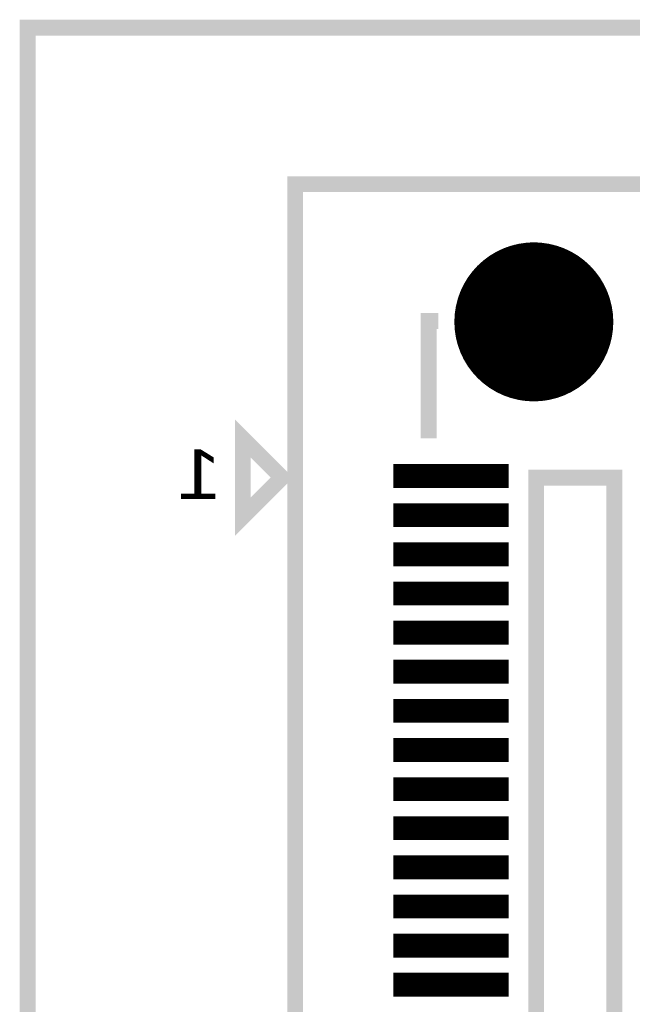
# Model space of a CAD drawing. Extents: x -28 to 78, y -35 to 66.
# Tile 17 of 31: x 0 to 8, y 54 to 66. Entities that reach past the tile are written whole.
import ezdxf

# ---------------------------------------------------------------- set-up
doc = ezdxf.new("R2010")
doc.units = 0
for name, color, linetype in [('BG_OUTLINE', 2, 'CONTINUOUS'), ('PG_SILKSCREEN_BOTTOM', 5, 'CONTINUOUS'), ('PIN_BOTTOM', 6, 'CONTINUOUS')]:
    doc.layers.add(name, color=color, linetype=linetype)

msp = doc.modelspace()

# ---------------------------------------------------------------- linework, layer by layer
at = {"layer": 'BG_OUTLINE', "const_width": 0.2032}
msp.add_lwpolyline([(0.000015, 0), (33.500017, 0), (33.500017, 10.499999), (58.500018, 10.499999), (58.500018, 55.499998), (33.500017, 55.499998), (33.500017, 66), (0.000015, 66)], close=True, dxfattribs=at)
at = {"layer": 'PG_SILKSCREEN_BOTTOM', "const_width": 0.2032}
for points in [[(3.420019, 63.999999), (3.420019, 2.000001), (12.500018, 2.000001), (12.500018, 63.999999)], [(3.250019, 60.249999), (2.750017, 60.75), (2.750017, 59.75)], [(6.500017, 60.249999), (6.500017, 46.249999), (7.500018, 46.249999), (7.500018, 60.249999)]]:
    msp.add_lwpolyline(points, close=True, dxfattribs=at)
msp.add_lwpolyline([(5.250017, 62.25), (5.125019, 62.25), (5.125019, 60.75)], dxfattribs=at)
at = {"layer": 'PIN_BOTTOM', "const_width": 0.01}
msp.add_lwpolyline([(6.470018, 61.229001, 1), (6.470018, 63.250999, 1)], format="xyb", close=True, dxfattribs=at)
for points in [[(6.050554, 63.159874), (6.889481, 63.159874)], [(6.073214, 63.169874), (6.866821, 63.169874)], [(6.097519, 63.179874), (6.842516, 63.179874)], [(6.123813, 63.189874), (6.816222, 63.189874)], [(6.152591, 63.199874), (6.787444, 63.199874)], [(6.1846, 63.209874), (6.755435, 63.209874)], [(6.22109, 63.219874), (6.718945, 63.219874)], [(6.264425, 63.229874), (6.67561, 63.229874)], [(6.320447, 63.239874), (6.619588, 63.239874)], [(6.422334, 63.249874), (6.517701, 63.249874)], [(5.851698, 63.039874), (7.088337, 63.039874)], [(5.864855, 63.049874), (7.07518, 63.049874)], [(5.878474, 63.059874), (7.061561, 63.059874)], [(5.892587, 63.069874), (7.047448, 63.069874)], [(5.90723, 63.079874), (7.032805, 63.079874)], [(5.922449, 63.089874), (7.017586, 63.089874)], [(5.938289, 63.099874), (7.001746, 63.099874)], [(5.954812, 63.109874), (6.985224, 63.109874)], [(5.972084, 63.119874), (6.967952, 63.119874)], [(5.990181, 63.129874), (6.949854, 63.129874)], [(6.009208, 63.139874), (6.930827, 63.139874)], [(6.029282, 63.149874), (6.910753, 63.149874)], [(5.712795, 62.909874), (7.22724, 62.909874)], [(5.721761, 62.919874), (7.218274, 62.919874)], [(5.730972, 62.929874), (7.209064, 62.929874)], [(5.740433, 62.939874), (7.199602, 62.939874)], [(5.750159, 62.949874), (7.189876, 62.949874)], [(5.760159, 62.959874), (7.179876, 62.959874)], [(5.770446, 62.969874), (7.169589, 62.969874)], [(5.78103, 62.979874), (7.159005, 62.979874)], [(5.791929, 62.989874), (7.148106, 62.989874)], [(5.803153, 62.999874), (7.136882, 62.999874)], [(5.814723, 63.009874), (7.125312, 63.009874)], [(5.826656, 63.019874), (7.113379, 63.019874)], [(5.838975, 63.029874), (7.10106, 63.029874)], [(5.621635, 62.789874), (7.3184, 62.789874)], [(5.628201, 62.799874), (7.311834, 62.799874)], [(5.634937, 62.809874), (7.305098, 62.809874)], [(5.641851, 62.819874), (7.298185, 62.819874)], [(5.648942, 62.829874), (7.291093, 62.829874)], [(5.656219, 62.839874), (7.283816, 62.839874)], [(5.663687, 62.849874), (7.276348, 62.849874)], [(5.671348, 62.859874), (7.268688, 62.859874)], [(5.679211, 62.869874), (7.260824, 62.869874)], [(5.687281, 62.879874), (7.252754, 62.879874)], [(5.695564, 62.889874), (7.244471, 62.889874)], [(5.704065, 62.899874), (7.23597, 62.899874)], [(5.550332, 62.659875), (7.389703, 62.659875)], [(5.554965, 62.669875), (7.38507, 62.669875)], [(5.559727, 62.679875), (7.380308, 62.679875)], [(5.564629, 62.689875), (7.375406, 62.689875)], [(5.569666, 62.699875), (7.370369, 62.699875)], [(5.574845, 62.709875), (7.36519, 62.709875)], [(5.580167, 62.719875), (7.359868, 62.719875)], [(5.58563, 62.729875), (7.354405, 62.729875)], [(5.591244, 62.739875), (7.348791, 62.739875)], [(5.597009, 62.749875), (7.343026, 62.749875)], [(5.602928, 62.759874), (7.337108, 62.759874)], [(5.609001, 62.769874), (7.331034, 62.769874)], [(5.615236, 62.779874), (7.324799, 62.779874)], [(5.501467, 62.529875), (7.438568, 62.529875)], [(5.504518, 62.539875), (7.435517, 62.539875)], [(5.50768, 62.549875), (7.432355, 62.549875)], [(5.510957, 62.559875), (7.429078, 62.559875)], [(5.51435, 62.569875), (7.425685, 62.569875)], [(5.51786, 62.579875), (7.422175, 62.579875)], [(5.52149, 62.589875), (7.418545, 62.589875)], [(5.525239, 62.599875), (7.414796, 62.599875)], [(5.52911, 62.609875), (7.410925, 62.609875)], [(5.533103, 62.619875), (7.406932, 62.619875)], [(5.537218, 62.629875), (7.402817, 62.629875)], [(5.541462, 62.639875), (7.398573, 62.639875)], [(5.545831, 62.649875), (7.394204, 62.649875)], [(5.473395, 62.409875), (7.46664, 62.409875)], [(5.47515, 62.419875), (7.464885, 62.419875)], [(5.47701, 62.429875), (7.463025, 62.429875)], [(5.478976, 62.439875), (7.46106, 62.439875)], [(5.481043, 62.449875), (7.458992, 62.449875)], [(5.48322, 62.459875), (7.456815, 62.459875)], [(5.485501, 62.469875), (7.454534, 62.469875)], [(5.487888, 62.479875), (7.452147, 62.479875)], [(5.490385, 62.489875), (7.44965, 62.489875)], [(5.492991, 62.499875), (7.447044, 62.499875)], [(5.495707, 62.509875), (7.444329, 62.509875)], [(5.498531, 62.519875), (7.441504, 62.519875)], [(5.459806, 62.279875), (7.480229, 62.279875)], [(5.460251, 62.289875), (7.479784, 62.289875)], [(5.460794, 62.299875), (7.479241, 62.299875)], [(5.461437, 62.309875), (7.478598, 62.309875)], [(5.462181, 62.319875), (7.477854, 62.319875)], [(5.463022, 62.329875), (7.477013, 62.329875)], [(5.463964, 62.339875), (7.476071, 62.339875)], [(5.465008, 62.349875), (7.475027, 62.349875)], [(5.466151, 62.359875), (7.473884, 62.359875)], [(5.467396, 62.369875), (7.472639, 62.369875)], [(5.468742, 62.379875), (7.471293, 62.379875)], [(5.47019, 62.389875), (7.469845, 62.389875)], [(5.471742, 62.399875), (7.468293, 62.399875)], [(5.459021, 62.239876), (7.481014, 62.239876)], [(5.459067, 62.249875), (7.480968, 62.249875)], [(5.45907, 62.229876), (7.480965, 62.229876)], [(5.459214, 62.259875), (7.480821, 62.259875)], [(5.459219, 62.219876), (7.480816, 62.219876)], [(5.459461, 62.269875), (7.480574, 62.269875)], [(5.459468, 62.209876), (7.480567, 62.209876)], [(5.459816, 62.199876), (7.480219, 62.199876)], [(5.460263, 62.189876), (7.479772, 62.189876)], [(5.460809, 62.179876), (7.479226, 62.179876)], [(5.461455, 62.169876), (7.47858, 62.169876)], [(5.462199, 62.159876), (7.477836, 62.159876)], [(5.463045, 62.149876), (7.47699, 62.149876)], [(5.46399, 62.139876), (7.476045, 62.139876)], [(5.465036, 62.129876), (7.474999, 62.129876)], [(5.466182, 62.119876), (7.473853, 62.119876)], [(5.467429, 62.109876), (7.472606, 62.109876)], [(5.468777, 62.099876), (7.471258, 62.099876)], [(5.470228, 62.089876), (7.469807, 62.089876)], [(5.47178, 62.079876), (7.468255, 62.079876)], [(5.473436, 62.069876), (7.466599, 62.069876)], [(5.475196, 62.059876), (7.464839, 62.059876)], [(5.477058, 62.049876), (7.462977, 62.049876)], [(5.479024, 62.039876), (7.461011, 62.039876)], [(5.481096, 62.029876), (7.458939, 62.029876)], [(5.483276, 62.019876), (7.456759, 62.019876)], [(5.485559, 62.009876), (7.454476, 62.009876)], [(5.487949, 61.999876), (7.452086, 61.999876)], [(5.490449, 61.989876), (7.449586, 61.989876)], [(5.493057, 61.979876), (7.446978, 61.979876)], [(5.495775, 61.969876), (7.44426, 61.969876)], [(5.498602, 61.959876), (7.441433, 61.959876)], [(5.501543, 61.949876), (7.438492, 61.949876)], [(5.504594, 61.939876), (7.435441, 61.939876)], [(5.507761, 61.929876), (7.432274, 61.929876)], [(5.511041, 61.919876), (7.428995, 61.919876)], [(5.514437, 61.909876), (7.425599, 61.909876)], [(5.517949, 61.899876), (7.422086, 61.899876)], [(5.521582, 61.889876), (7.418454, 61.889876)], [(5.525333, 61.879876), (7.414702, 61.879876)], [(5.529207, 61.869876), (7.410828, 61.869876)], [(5.533202, 61.859876), (7.406833, 61.859876)], [(5.537322, 61.849876), (7.402713, 61.849876)], [(5.541569, 61.839876), (7.398466, 61.839876)], [(5.545943, 61.829876), (7.394092, 61.829876)], [(5.550446, 61.819876), (7.389589, 61.819876)], [(5.555082, 61.809876), (7.384953, 61.809876)], [(5.559849, 61.799876), (7.380186, 61.799876)], [(5.564751, 61.789876), (7.375284, 61.789876)], [(5.569793, 61.779876), (7.370242, 61.779876)], [(5.574975, 61.769876), (7.36506, 61.769876)], [(5.580299, 61.759876), (7.359736, 61.759876)], [(5.58577, 61.749876), (7.354265, 61.749876)], [(5.591386, 61.739877), (7.348649, 61.739877)], [(5.597154, 61.729877), (7.342881, 61.729877)], [(5.603075, 61.719877), (7.33696, 61.719877)], [(5.609153, 61.709877), (7.330882, 61.709877)], [(5.615394, 61.699877), (7.324641, 61.699877)], [(5.621795, 61.689877), (7.31824, 61.689877)], [(5.628366, 61.679877), (7.311669, 61.679877)], [(5.635107, 61.669877), (7.304928, 61.669877)], [(5.642023, 61.659877), (7.298012, 61.659877)], [(5.64912, 61.649877), (7.290915, 61.649877)], [(5.656402, 61.639877), (7.283633, 61.639877)], [(5.663875, 61.629877), (7.27616, 61.629877)], [(5.671541, 61.619877), (7.268494, 61.619877)], [(5.67941, 61.609877), (7.260626, 61.609877)], [(5.687484, 61.599877), (7.252551, 61.599877)], [(5.695772, 61.589877), (7.244263, 61.589877)], [(5.704281, 61.579877), (7.235754, 61.579877)], [(5.713016, 61.569877), (7.227019, 61.569877)], [(5.721988, 61.559877), (7.218048, 61.559877)], [(5.731203, 61.549877), (7.208832, 61.549877)], [(5.740672, 61.539877), (7.199363, 61.539877)], [(5.750405, 61.529877), (7.18963, 61.529877)], [(5.760413, 61.519877), (7.179622, 61.519877)], [(5.770705, 61.509877), (7.16933, 61.509877)], [(5.781299, 61.499877), (7.158736, 61.499877)], [(5.792203, 61.489877), (7.147832, 61.489877)], [(5.803438, 61.479877), (7.136597, 61.479877)], [(5.815015, 61.469877), (7.12502, 61.469877)], [(5.826958, 61.459877), (7.113077, 61.459877)], [(5.839285, 61.449877), (7.10075, 61.449877)], [(5.85202, 61.439877), (7.088015, 61.439877)], [(5.865188, 61.429877), (7.074847, 61.429877)], [(5.87882, 61.419877), (7.061215, 61.419877)], [(5.892945, 61.409877), (7.04709, 61.409877)], [(5.907603, 61.399877), (7.032432, 61.399877)], [(5.922835, 61.389877), (7.0172, 61.389877)], [(5.938693, 61.379877), (7.001342, 61.379877)], [(5.955233, 61.369877), (6.984802, 61.369877)], [(5.972523, 61.359877), (6.967512, 61.359877)], [(5.990643, 61.349877), (6.949392, 61.349877)], [(6.009696, 61.339877), (6.930339, 61.339877)], [(6.029797, 61.329877), (6.910238, 61.329877)], [(6.0511, 61.319877), (6.888935, 61.319877)], [(6.073798, 61.309877), (6.866237, 61.309877)], [(6.098149, 61.299877), (6.841886, 61.299877)], [(6.124496, 61.289877), (6.815539, 61.289877)], [(6.153343, 61.279877), (6.786692, 61.279877)], [(6.185449, 61.269877), (6.754586, 61.269877)], [(6.22207, 61.259877), (6.717965, 61.259877)], [(6.265626, 61.249877), (6.674409, 61.249877)], [(6.322121, 61.239878), (6.617914, 61.239878)], [(6.427935, 61.229878), (6.5121, 61.229878)], [(4.678421, 60.409879), (6.141618, 60.409879)], [(4.678421, 60.399879), (6.141618, 60.399879)], [(4.678421, 60.389879), (6.141618, 60.389879)], [(4.678421, 60.379879), (6.141618, 60.379879)], [(4.678421, 60.369879), (6.141618, 60.369879)], [(4.678421, 60.359879), (6.141618, 60.359879)], [(4.678421, 60.349879), (6.141618, 60.349879)], [(4.678421, 60.339879), (6.141618, 60.339879)], [(4.678421, 60.329879), (6.141618, 60.329879)], [(4.678421, 60.319879), (6.141618, 60.319879)], [(4.678421, 60.309879), (6.141618, 60.309879)], [(4.678421, 60.299879), (6.141618, 60.299879)], [(4.678421, 60.289879), (6.141618, 60.289879)], [(4.678421, 60.279879), (6.141618, 60.279879)], [(4.678421, 60.269879), (6.141618, 60.269879)], [(4.678421, 60.259879), (6.141618, 60.259879)], [(4.678421, 60.249879), (6.141618, 60.249879)], [(4.678421, 60.23988), (6.141618, 60.23988)], [(4.678421, 60.22988), (6.141618, 60.22988)], [(4.678421, 60.21988), (6.141618, 60.21988)], [(4.678421, 60.20988), (6.141618, 60.20988)], [(4.678421, 60.19988), (6.141618, 60.19988)], [(4.678421, 60.18988), (6.141618, 60.18988)], [(4.678421, 60.17988), (6.141618, 60.17988)], [(4.678421, 60.16988), (6.141618, 60.16988)], [(4.678421, 60.15988), (6.141618, 60.15988)], [(4.678421, 60.14988), (6.141618, 60.14988)], [(4.678421, 60.13988), (6.141618, 60.13988)], [(4.678421, 60.12988), (6.141618, 60.12988)], [(4.678421, 59.90988), (6.141618, 59.90988)], [(4.678421, 59.89988), (6.141618, 59.89988)], [(4.678421, 59.88988), (6.141618, 59.88988)], [(4.678421, 59.87988), (6.141618, 59.87988)], [(4.678421, 59.86988), (6.141618, 59.86988)], [(4.678421, 59.85988), (6.141618, 59.85988)], [(4.678421, 59.84988), (6.141618, 59.84988)], [(4.678421, 59.83988), (6.141618, 59.83988)], [(4.678421, 59.82988), (6.141618, 59.82988)], [(4.678421, 59.81988), (6.141618, 59.81988)], [(4.678421, 59.80988), (6.141618, 59.80988)], [(4.678421, 59.79988), (6.141618, 59.79988)], [(4.678421, 59.78988), (6.141618, 59.78988)], [(4.678421, 59.77988), (6.141618, 59.77988)], [(4.678421, 59.76988), (6.141618, 59.76988)], [(4.678421, 59.75988), (6.141618, 59.75988)], [(4.678421, 59.74988), (6.141618, 59.74988)], [(4.678421, 59.739881), (6.141618, 59.739881)], [(4.678421, 59.729881), (6.141618, 59.729881)], [(4.678421, 59.719881), (6.141618, 59.719881)], [(4.678421, 59.709881), (6.141618, 59.709881)], [(4.678421, 59.699881), (6.141618, 59.699881)], [(4.678421, 59.689881), (6.141618, 59.689881)], [(4.678421, 59.679881), (6.141618, 59.679881)], [(4.678421, 59.669881), (6.141618, 59.669881)], [(4.678421, 59.659881), (6.141618, 59.659881)], [(4.678421, 59.649881), (6.141618, 59.649881)], [(4.678421, 59.639881), (6.141618, 59.639881)], [(4.678421, 59.629881), (6.141618, 59.629881)], [(4.678421, 59.409881), (6.141618, 59.409881)], [(4.678421, 59.399881), (6.141618, 59.399881)], [(4.678421, 59.389881), (6.141618, 59.389881)], [(4.678421, 59.379881), (6.141618, 59.379881)], [(4.678421, 59.369881), (6.141618, 59.369881)], [(4.678421, 59.359881), (6.141618, 59.359881)], [(4.678421, 59.349881), (6.141618, 59.349881)], [(4.678421, 59.339881), (6.141618, 59.339881)], [(4.678421, 59.329881), (6.141618, 59.329881)], [(4.678421, 59.319881), (6.141618, 59.319881)], [(4.678421, 59.309881), (6.141618, 59.309881)], [(4.678421, 59.299881), (6.141618, 59.299881)], [(4.678421, 59.289881), (6.141618, 59.289881)], [(4.678421, 59.279881), (6.141618, 59.279881)], [(4.678421, 59.269881), (6.141618, 59.269881)], [(4.678421, 59.259881), (6.141618, 59.259881)], [(4.678421, 59.249882), (6.141618, 59.249882)], [(4.678421, 59.239882), (6.141618, 59.239882)], [(4.678421, 59.229882), (6.141618, 59.229882)], [(4.678421, 59.219882), (6.141618, 59.219882)], [(4.678421, 59.209882), (6.141618, 59.209882)], [(4.678421, 59.199882), (6.141618, 59.199882)], [(4.678421, 59.189882), (6.141618, 59.189882)], [(4.678421, 59.179882), (6.141618, 59.179882)], [(4.678421, 59.169882), (6.141618, 59.169882)], [(4.678421, 59.159882), (6.141618, 59.159882)], [(4.678421, 59.149882), (6.141618, 59.149882)], [(4.678421, 59.139882), (6.141618, 59.139882)], [(4.678421, 59.129882), (6.141618, 59.129882)], [(4.678421, 58.909882), (6.141618, 58.909882)], [(4.678421, 58.899882), (6.141618, 58.899882)], [(4.678421, 58.889882), (6.141618, 58.889882)], [(4.678421, 58.879882), (6.141618, 58.879882)], [(4.678421, 58.869882), (6.141618, 58.869882)], [(4.678421, 58.859882), (6.141618, 58.859882)], [(4.678421, 58.849882), (6.141618, 58.849882)], [(4.678421, 58.839882), (6.141618, 58.839882)], [(4.678421, 58.829882), (6.141618, 58.829882)], [(4.678421, 58.819882), (6.141618, 58.819882)], [(4.678421, 58.809882), (6.141618, 58.809882)], [(4.678421, 58.799882), (6.141618, 58.799882)], [(4.678421, 58.789882), (6.141618, 58.789882)], [(4.678421, 58.779882), (6.141618, 58.779882)], [(4.678421, 58.769882), (6.141618, 58.769882)], [(4.678421, 58.759882), (6.141618, 58.759882)], [(4.678421, 58.749883), (6.141618, 58.749883)], [(4.678421, 58.739883), (6.141618, 58.739883)], [(4.678421, 58.729883), (6.141618, 58.729883)], [(4.678421, 58.719883), (6.141618, 58.719883)], [(4.678421, 58.709883), (6.141618, 58.709883)], [(4.678421, 58.699883), (6.141618, 58.699883)], [(4.678421, 58.689883), (6.141618, 58.689883)], [(4.678421, 58.679883), (6.141618, 58.679883)], [(4.678421, 58.669883), (6.141618, 58.669883)], [(4.678421, 58.659883), (6.141618, 58.659883)], [(4.678421, 58.649883), (6.141618, 58.649883)], [(4.678421, 58.639883), (6.141618, 58.639883)], [(4.678421, 58.629883), (6.141618, 58.629883)], [(4.678421, 58.409883), (6.141618, 58.409883)], [(4.678421, 58.399883), (6.141618, 58.399883)], [(4.678421, 58.389883), (6.141618, 58.389883)], [(4.678421, 58.379883), (6.141618, 58.379883)], [(4.678421, 58.369883), (6.141618, 58.369883)], [(4.678421, 58.359883), (6.141618, 58.359883)], [(4.678421, 58.349883), (6.141618, 58.349883)], [(4.678421, 58.339883), (6.141618, 58.339883)], [(4.678421, 58.329883), (6.141618, 58.329883)], [(4.678421, 58.319883), (6.141618, 58.319883)], [(4.678421, 58.309883), (6.141618, 58.309883)], [(4.678421, 58.299883), (6.141618, 58.299883)], [(4.678421, 58.289883), (6.141618, 58.289883)], [(4.678421, 58.279883), (6.141618, 58.279883)], [(4.678421, 58.269883), (6.141618, 58.269883)], [(4.678421, 58.259883), (6.141618, 58.259883)], [(4.678421, 58.249883), (6.141618, 58.249883)], [(4.678421, 58.239884), (6.141618, 58.239884)], [(4.678421, 58.229884), (6.141618, 58.229884)], [(4.678421, 58.219884), (6.141618, 58.219884)], [(4.678421, 58.209884), (6.141618, 58.209884)], [(4.678421, 58.199884), (6.141618, 58.199884)], [(4.678421, 58.189884), (6.141618, 58.189884)], [(4.678421, 58.179884), (6.141618, 58.179884)], [(4.678421, 58.169884), (6.141618, 58.169884)], [(4.678421, 58.159884), (6.141618, 58.159884)], [(4.678421, 58.149884), (6.141618, 58.149884)], [(4.678421, 58.139884), (6.141618, 58.139884)], [(4.678421, 58.129884), (6.141618, 58.129884)], [(4.678421, 57.909884), (6.141618, 57.909884)], [(4.678421, 57.899884), (6.141618, 57.899884)], [(4.678421, 57.889884), (6.141618, 57.889884)], [(4.678421, 57.879884), (6.141618, 57.879884)], [(4.678421, 57.869884), (6.141618, 57.869884)], [(4.678421, 57.859884), (6.141618, 57.859884)], [(4.678421, 57.849884), (6.141618, 57.849884)], [(4.678421, 57.839884), (6.141618, 57.839884)], [(4.678421, 57.829884), (6.141618, 57.829884)], [(4.678421, 57.819884), (6.141618, 57.819884)], [(4.678421, 57.809884), (6.141618, 57.809884)], [(4.678421, 57.799884), (6.141618, 57.799884)], [(4.678421, 57.789884), (6.141618, 57.789884)], [(4.678421, 57.779884), (6.141618, 57.779884)], [(4.678421, 57.769884), (6.141618, 57.769884)], [(4.678421, 57.759884), (6.141618, 57.759884)], [(4.678421, 57.749884), (6.141618, 57.749884)], [(4.678421, 57.739885), (6.141618, 57.739885)], [(4.678421, 57.729885), (6.141618, 57.729885)], [(4.678421, 57.719885), (6.141618, 57.719885)], [(4.678421, 57.709885), (6.141618, 57.709885)], [(4.678421, 57.699885), (6.141618, 57.699885)], [(4.678421, 57.689885), (6.141618, 57.689885)], [(4.678421, 57.679885), (6.141618, 57.679885)], [(4.678421, 57.669885), (6.141618, 57.669885)], [(4.678421, 57.659885), (6.141618, 57.659885)], [(4.678421, 57.649885), (6.141618, 57.649885)], [(4.678421, 57.639885), (6.141618, 57.639885)], [(4.678421, 57.629885), (6.141618, 57.629885)], [(4.678421, 57.409885), (6.141618, 57.409885)], [(4.678421, 57.399885), (6.141618, 57.399885)], [(4.678421, 57.389885), (6.141618, 57.389885)], [(4.678421, 57.379885), (6.141618, 57.379885)], [(4.678421, 57.369885), (6.141618, 57.369885)], [(4.678421, 57.359885), (6.141618, 57.359885)], [(4.678421, 57.349885), (6.141618, 57.349885)], [(4.678421, 57.339885), (6.141618, 57.339885)], [(4.678421, 57.329885), (6.141618, 57.329885)], [(4.678421, 57.319885), (6.141618, 57.319885)], [(4.678421, 57.309885), (6.141618, 57.309885)], [(4.678421, 57.299885), (6.141618, 57.299885)], [(4.678421, 57.289885), (6.141618, 57.289885)], [(4.678421, 57.279885), (6.141618, 57.279885)], [(4.678421, 57.269885), (6.141618, 57.269885)], [(4.678421, 57.259885), (6.141618, 57.259885)], [(4.678421, 57.249885), (6.141618, 57.249885)], [(4.678421, 57.239886), (6.141618, 57.239886)], [(4.678421, 57.229886), (6.141618, 57.229886)], [(4.678421, 57.219886), (6.141618, 57.219886)], [(4.678421, 57.209886), (6.141618, 57.209886)], [(4.678421, 57.199886), (6.141618, 57.199886)], [(4.678421, 57.189886), (6.141618, 57.189886)], [(4.678421, 57.179886), (6.141618, 57.179886)], [(4.678421, 57.169886), (6.141618, 57.169886)], [(4.678421, 57.159886), (6.141618, 57.159886)], [(4.678421, 57.149886), (6.141618, 57.149886)], [(4.678421, 57.139886), (6.141618, 57.139886)], [(4.678421, 57.129886), (6.141618, 57.129886)], [(4.678421, 56.909886), (6.141618, 56.909886)], [(4.678421, 56.899886), (6.141618, 56.899886)], [(4.678421, 56.889886), (6.141618, 56.889886)], [(4.678421, 56.879886), (6.141618, 56.879886)], [(4.678421, 56.869886), (6.141618, 56.869886)], [(4.678421, 56.859886), (6.141618, 56.859886)], [(4.678421, 56.849886), (6.141618, 56.849886)], [(4.678421, 56.839886), (6.141618, 56.839886)], [(4.678421, 56.829886), (6.141618, 56.829886)], [(4.678421, 56.819886), (6.141618, 56.819886)], [(4.678421, 56.809886), (6.141618, 56.809886)], [(4.678421, 56.799886), (6.141618, 56.799886)], [(4.678421, 56.789886), (6.141618, 56.789886)], [(4.678421, 56.779886), (6.141618, 56.779886)], [(4.678421, 56.769886), (6.141618, 56.769886)], [(4.678421, 56.759886), (6.141618, 56.759886)], [(4.678421, 56.749886), (6.141618, 56.749886)], [(4.678421, 56.739887), (6.141618, 56.739887)], [(4.678421, 56.729887), (6.141618, 56.729887)], [(4.678421, 56.719887), (6.141618, 56.719887)], [(4.678421, 56.709887), (6.141618, 56.709887)], [(4.678421, 56.699887), (6.141618, 56.699887)], [(4.678421, 56.689887), (6.141618, 56.689887)], [(4.678421, 56.679887), (6.141618, 56.679887)], [(4.678421, 56.669887), (6.141618, 56.669887)], [(4.678421, 56.659887), (6.141618, 56.659887)], [(4.678421, 56.649887), (6.141618, 56.649887)], [(4.678421, 56.639887), (6.141618, 56.639887)], [(4.678421, 56.629887), (6.141618, 56.629887)], [(4.678421, 56.409887), (6.141618, 56.409887)], [(4.678421, 56.399887), (6.141618, 56.399887)], [(4.678421, 56.389887), (6.141618, 56.389887)], [(4.678421, 56.379887), (6.141618, 56.379887)], [(4.678421, 56.369887), (6.141618, 56.369887)], [(4.678421, 56.359887), (6.141618, 56.359887)], [(4.678421, 56.349887), (6.141618, 56.349887)], [(4.678421, 56.339887), (6.141618, 56.339887)], [(4.678421, 56.329887), (6.141618, 56.329887)], [(4.678421, 56.319887), (6.141618, 56.319887)], [(4.678421, 56.309887), (6.141618, 56.309887)], [(4.678421, 56.299887), (6.141618, 56.299887)], [(4.678421, 56.289887), (6.141618, 56.289887)], [(4.678421, 56.279887), (6.141618, 56.279887)], [(4.678421, 56.269887), (6.141618, 56.269887)], [(4.678421, 56.259887), (6.141618, 56.259887)], [(4.678421, 56.249888), (6.141618, 56.249888)], [(4.678421, 56.239888), (6.141618, 56.239888)], [(4.678421, 56.229888), (6.141618, 56.229888)], [(4.678421, 56.219888), (6.141618, 56.219888)], [(4.678421, 56.209888), (6.141618, 56.209888)], [(4.678421, 56.199888), (6.141618, 56.199888)], [(4.678421, 56.189888), (6.141618, 56.189888)], [(4.678421, 56.179888), (6.141618, 56.179888)], [(4.678421, 56.169888), (6.141618, 56.169888)], [(4.678421, 56.159888), (6.141618, 56.159888)], [(4.678421, 56.149888), (6.141618, 56.149888)], [(4.678421, 56.139888), (6.141618, 56.139888)], [(4.678421, 56.129888), (6.141618, 56.129888)], [(4.678421, 55.909888), (6.141618, 55.909888)], [(4.678421, 55.899888), (6.141618, 55.899888)], [(4.678421, 55.889888), (6.141618, 55.889888)], [(4.678421, 55.879888), (6.141618, 55.879888)], [(4.678421, 55.869888), (6.141618, 55.869888)], [(4.678421, 55.859888), (6.141618, 55.859888)], [(4.678421, 55.849888), (6.141618, 55.849888)], [(4.678421, 55.839888), (6.141618, 55.839888)], [(4.678421, 55.829888), (6.141618, 55.829888)], [(4.678421, 55.819888), (6.141618, 55.819888)], [(4.678421, 55.809888), (6.141618, 55.809888)], [(4.678421, 55.799888), (6.141618, 55.799888)], [(4.678421, 55.789888), (6.141618, 55.789888)], [(4.678421, 55.779888), (6.141618, 55.779888)], [(4.678421, 55.769888), (6.141618, 55.769888)], [(4.678421, 55.759888), (6.141618, 55.759888)], [(4.678421, 55.749888), (6.141618, 55.749888)], [(4.678421, 55.739889), (6.141618, 55.739889)], [(4.678421, 55.729889), (6.141618, 55.729889)], [(4.678421, 55.719889), (6.141618, 55.719889)], [(4.678421, 55.709889), (6.141618, 55.709889)], [(4.678421, 55.699889), (6.141618, 55.699889)], [(4.678421, 55.689889), (6.141618, 55.689889)], [(4.678421, 55.679889), (6.141618, 55.679889)], [(4.678421, 55.669889), (6.141618, 55.669889)], [(4.678421, 55.659889), (6.141618, 55.659889)], [(4.678421, 55.649889), (6.141618, 55.649889)], [(4.678421, 55.639889), (6.141618, 55.639889)], [(4.678421, 55.629889), (6.141618, 55.629889)], [(4.678421, 55.409889), (6.141618, 55.409889)], [(4.678421, 55.399889), (6.141618, 55.399889)], [(4.678421, 55.389889), (6.141618, 55.389889)], [(4.678421, 55.379889), (6.141618, 55.379889)], [(4.678421, 55.369889), (6.141618, 55.369889)], [(4.678421, 55.359889), (6.141618, 55.359889)], [(4.678421, 55.349889), (6.141618, 55.349889)], [(4.678421, 55.339889), (6.141618, 55.339889)], [(4.678421, 55.329889), (6.141618, 55.329889)], [(4.678421, 55.319889), (6.141618, 55.319889)], [(4.678421, 55.309889), (6.141618, 55.309889)], [(4.678421, 55.299889), (6.141618, 55.299889)], [(4.678421, 55.289889), (6.141618, 55.289889)], [(4.678421, 55.279889), (6.141618, 55.279889)], [(4.678421, 55.269889), (6.141618, 55.269889)], [(4.678421, 55.259889), (6.141618, 55.259889)], [(4.678421, 55.24989), (6.141618, 55.24989)], [(4.678421, 55.23989), (6.141618, 55.23989)], [(4.678421, 55.22989), (6.141618, 55.22989)], [(4.678421, 55.21989), (6.141618, 55.21989)], [(4.678421, 55.20989), (6.141618, 55.20989)], [(4.678421, 55.19989), (6.141618, 55.19989)], [(4.678421, 55.18989), (6.141618, 55.18989)], [(4.678421, 55.17989), (6.141618, 55.17989)], [(4.678421, 55.16989), (6.141618, 55.16989)], [(4.678421, 55.15989), (6.141618, 55.15989)], [(4.678421, 55.14989), (6.141618, 55.14989)], [(4.678421, 55.13989), (6.141618, 55.13989)], [(4.678421, 55.12989), (6.141618, 55.12989)], [(4.678421, 54.90989), (6.141618, 54.90989)], [(4.678421, 54.89989), (6.141618, 54.89989)], [(4.678421, 54.88989), (6.141618, 54.88989)], [(4.678421, 54.87989), (6.141618, 54.87989)], [(4.678421, 54.86989), (6.141618, 54.86989)], [(4.678421, 54.85989), (6.141618, 54.85989)], [(4.678421, 54.84989), (6.141618, 54.84989)], [(4.678421, 54.83989), (6.141618, 54.83989)], [(4.678421, 54.82989), (6.141618, 54.82989)], [(4.678421, 54.81989), (6.141618, 54.81989)], [(4.678421, 54.80989), (6.141618, 54.80989)], [(4.678421, 54.79989), (6.141618, 54.79989)], [(4.678421, 54.78989), (6.141618, 54.78989)], [(4.678421, 54.77989), (6.141618, 54.77989)], [(4.678421, 54.76989), (6.141618, 54.76989)], [(4.678421, 54.75989), (6.141618, 54.75989)], [(4.678421, 54.74989), (6.141618, 54.74989)], [(4.678421, 54.739891), (6.141618, 54.739891)], [(4.678421, 54.729891), (6.141618, 54.729891)], [(4.678421, 54.719891), (6.141618, 54.719891)], [(4.678421, 54.709891), (6.141618, 54.709891)], [(4.678421, 54.699891), (6.141618, 54.699891)], [(4.678421, 54.689891), (6.141618, 54.689891)], [(4.678421, 54.679891), (6.141618, 54.679891)], [(4.678421, 54.669891), (6.141618, 54.669891)], [(4.678421, 54.659891), (6.141618, 54.659891)], [(4.678421, 54.649891), (6.141618, 54.649891)], [(4.678421, 54.639891), (6.141618, 54.639891)], [(4.678421, 54.629891), (6.141618, 54.629891)], [(4.678421, 54.409891), (6.141618, 54.409891)], [(4.678421, 54.399891), (6.141618, 54.399891)], [(4.678421, 54.389891), (6.141618, 54.389891)], [(4.678421, 54.379891), (6.141618, 54.379891)], [(4.678421, 54.369891), (6.141618, 54.369891)], [(4.678421, 54.359891), (6.141618, 54.359891)], [(4.678421, 54.349891), (6.141618, 54.349891)], [(4.678421, 54.339891), (6.141618, 54.339891)], [(4.678421, 54.329891), (6.141618, 54.329891)], [(4.678421, 54.319891), (6.141618, 54.319891)], [(4.678421, 54.309891), (6.141618, 54.309891)], [(4.678421, 54.299891), (6.141618, 54.299891)], [(4.678421, 54.289891), (6.141618, 54.289891)], [(4.678421, 54.279891), (6.141618, 54.279891)], [(4.678421, 54.269891), (6.141618, 54.269891)], [(4.678421, 54.259891), (6.141618, 54.259891)], [(4.678421, 54.249892), (6.141618, 54.249892)], [(4.678421, 54.239892), (6.141618, 54.239892)], [(4.678421, 54.229892), (6.141618, 54.229892)], [(4.678421, 54.219892), (6.141618, 54.219892)], [(4.678421, 54.209892), (6.141618, 54.209892)], [(4.678421, 54.199892), (6.141618, 54.199892)], [(4.678421, 54.189892), (6.141618, 54.189892)], [(4.678421, 54.179892), (6.141618, 54.179892)], [(4.678421, 54.169892), (6.141618, 54.169892)], [(4.678421, 54.159892), (6.141618, 54.159892)], [(4.678421, 54.149892), (6.141618, 54.149892)], [(4.678421, 54.139892), (6.141618, 54.139892)], [(4.678421, 54.129892), (6.141618, 54.129892)], [(4.678421, 53.909892), (6.141618, 53.909892)], [(4.678421, 53.899892), (6.141618, 53.899892)], [(4.678421, 53.889892), (6.141618, 53.889892)], [(4.678421, 53.879892), (6.141618, 53.879892)], [(4.678421, 53.869892), (6.141618, 53.869892)], [(4.678421, 53.859892), (6.141618, 53.859892)], [(4.678421, 53.849892), (6.141618, 53.849892)], [(4.678421, 53.839892), (6.141618, 53.839892)], [(4.678421, 53.829892), (6.141618, 53.829892)], [(4.678421, 53.819892), (6.141618, 53.819892)], [(4.678421, 53.809892), (6.141618, 53.809892)], [(4.678421, 53.799892), (6.141618, 53.799892)], [(4.678421, 53.789892), (6.141618, 53.789892)], [(4.678421, 53.779892), (6.141618, 53.779892)], [(4.678421, 53.769892), (6.141618, 53.769892)], [(4.678421, 53.759892), (6.141618, 53.759892)], [(4.678421, 53.749892), (6.141618, 53.749892)], [(4.678421, 53.739893), (6.141618, 53.739893)], [(4.678421, 53.729893), (6.141618, 53.729893)], [(4.678421, 53.719893), (6.141618, 53.719893)], [(4.678421, 53.709893), (6.141618, 53.709893)], [(4.678421, 53.699893), (6.141618, 53.699893)], [(4.678421, 53.689893), (6.141618, 53.689893)], [(4.678421, 53.679893), (6.141618, 53.679893)], [(4.678421, 53.669893), (6.141618, 53.669893)], [(4.678421, 53.659893), (6.141618, 53.659893)], [(4.678421, 53.649893), (6.141618, 53.649893)], [(4.678421, 53.639893), (6.141618, 53.639893)], [(4.678421, 53.629893), (6.141618, 53.629893)]]:
    msp.add_lwpolyline(points, dxfattribs=at)
for points in [[(4.678421, 60.122001), (4.678421, 60.416798), (6.141618, 60.416798), (6.141618, 60.122001)], [(4.678421, 59.622002), (4.678421, 59.916799), (6.141618, 59.916799), (6.141618, 59.622002)], [(4.678421, 59.122), (4.678421, 59.416798), (6.141618, 59.416798), (6.141618, 59.122)], [(4.678421, 58.622001), (4.678421, 58.916799), (6.141618, 58.916799), (6.141618, 58.622001)], [(4.678421, 58.122002), (4.678421, 58.4168), (6.141618, 58.4168), (6.141618, 58.122002)], [(4.678421, 57.622001), (4.678421, 57.916798), (6.141618, 57.916798), (6.141618, 57.622001)], [(4.678421, 57.122002), (4.678421, 57.416799), (6.141618, 57.416799), (6.141618, 57.122002)], [(4.678421, 56.622), (4.678421, 56.916798), (6.141618, 56.916798), (6.141618, 56.622)], [(4.678421, 56.122001), (4.678421, 56.416799), (6.141618, 56.416799), (6.141618, 56.122001)], [(4.678421, 55.622002), (4.678421, 55.9168), (6.141618, 55.9168), (6.141618, 55.622002)], [(4.678421, 55.122), (4.678421, 55.416798), (6.141618, 55.416798), (6.141618, 55.122)], [(4.678421, 54.622001), (4.678421, 54.916799), (6.141618, 54.916799), (6.141618, 54.622001)], [(4.678421, 54.122002), (4.678421, 54.4168), (6.141618, 54.4168), (6.141618, 54.122002)], [(4.678421, 53.622001), (4.678421, 53.916798), (6.141618, 53.916798), (6.141618, 53.622001)]]:
    msp.add_lwpolyline(points, close=True, dxfattribs=at)

# ---------------------------------------------------------------- texts
at = {"layer": 'PG_SILKSCREEN_BOTTOM', "text_generation_flag": 2, "width": 1.2}
msp.add_text('1', height=0.635, dxfattribs=at).set_placement((2.476017, 59.975999))

doc.saveas('drawing.dxf')
